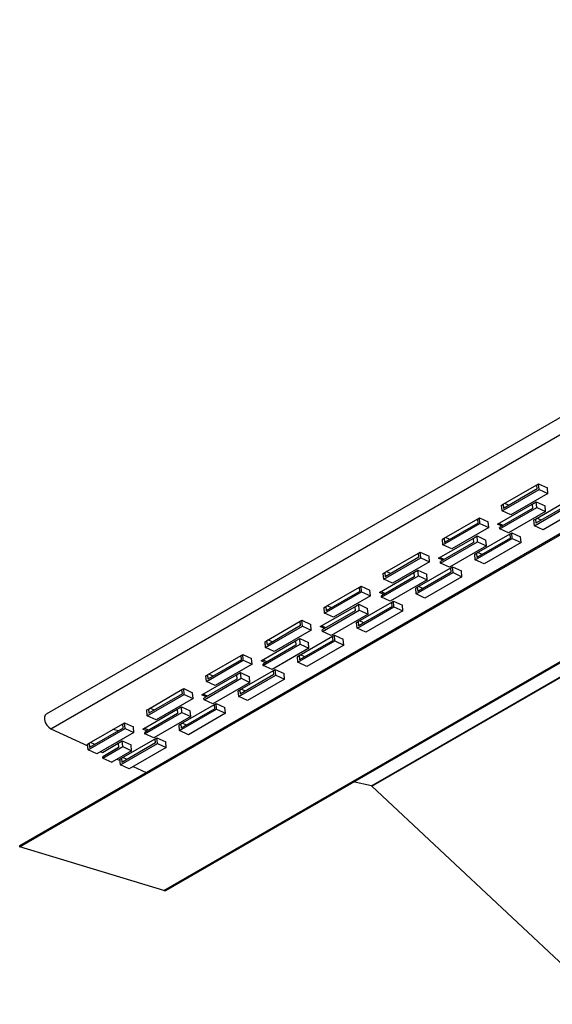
# Model space of a CAD drawing. Header units: inches. Extents: x -10 to 18.9, y -13.9 to 10.7.
# Tile 1 of 11: x -10 to -7.8, y -12.9 to -9. Entities that reach past the tile are written whole.
import ezdxf

# ---------------------------------------------------------------- set-up
doc = ezdxf.new("R2010")
doc.units = ezdxf.units.IN
doc.header["$MEASUREMENT"] = 0

msp = doc.modelspace()

# ---------------------------------------------------------------- linework, layer by layer
at = {"color": 7, "linetype": 'Continuous', "lineweight": 25}
for p, q in [((8.32920872, -1.26013714), (-9.85563096, -11.75802164)), ((-9.83658584, -11.81534271), (8.34825385, -1.31745821)), ((-8.55872566, -12.04345833), (9.62611402, -1.54557383)), ((-8.55711599, -12.04438757), (9.62772369, -1.54650307)), ((-9.96087678, -12.28053758), (8.22396291, -1.78265308)), ((-9.95978402, -12.28646374), (8.22505567, -1.78857925)), ((-9.3864909, -12.45965989), (8.79834878, -1.96177539)), ((-9.37948233, -12.45918279), (8.80535735, -1.96129829)), ((-8.03838365, -10.94708248), (-7.89106974, -10.86203996)), ((-8.03379191, -10.92057043), (-7.89979951, -10.84321827)), ((-7.89837162, -10.86028993), (-8.03236402, -10.9376421)), ((-7.89979951, -10.84321827), (-7.89297359, -10.83927775)), ((-7.89837162, -10.86028993), (-7.89979951, -10.84321827)), ((-7.89297359, -10.83927775), (-7.85779892, -10.85546147)), ((-7.89106974, -10.86203996), (-7.89297359, -10.83927775)), ((-7.89106974, -10.86203996), (-7.85589507, -10.87822369)), ((-7.85589507, -10.87822369), (-7.85779892, -10.85546147)), ((-7.85589507, -10.87822369), (-8.00320899, -10.9632662)), ((-7.9047006, -10.97996483), (-7.7707082, -10.90261267)), ((-8.05594722, -11.00031903), (-7.91845175, -10.92094459)), ((-7.91702386, -10.93801625), (-8.04797091, -11.01361038)), ((-8.04749495, -11.01930093), (-7.90018104, -10.93425842)), ((-8.0402875, -10.92432026), (-8.03379191, -10.92057043)), ((-8.03838365, -10.94708248), (-8.0402875, -10.92432026)), ((-8.03379191, -10.92057043), (-8.03236402, -10.9376421)), ((-8.01126646, -10.92546273), (-8.02851752, -10.91752559)), ((-7.91845175, -10.92094459), (-7.90208489, -10.9114962)), ((-7.91845175, -10.92094459), (-7.91702386, -10.93801625)), ((-7.90929234, -11.00647688), (-7.76197843, -10.92143436)), ((-7.76928031, -10.91968433), (-7.90327271, -10.9970365)), ((-7.90208489, -10.9114962), (-7.86691022, -10.92767993)), ((-7.90018104, -10.93425842), (-7.90208489, -10.9114962)), ((-7.90018104, -10.93425842), (-7.86500637, -10.95044214)), ((-7.72680376, -10.93761809), (-7.87411767, -11.0226606)), ((-7.86500637, -10.95044214), (-7.86691022, -10.92767993)), ((-8.26949417, -11.05663845), (-8.13550177, -10.97928628)), ((-8.13550177, -10.97928628), (-8.12867585, -10.97534576)), ((-8.13407388, -10.99635795), (-8.13550177, -10.97928628)), ((-8.12867585, -10.97534576), (-8.09350118, -10.99152949)), ((-8.126772, -10.99810798), (-8.12867585, -10.97534576)), ((-8.00320899, -10.9632662), (-8.03838365, -10.94708248)), ((-7.86500637, -10.95044214), (-8.01232029, -11.03548466)), ((-7.91119619, -10.98371466), (-7.9047006, -10.97996483)), ((-7.9047006, -10.97996483), (-7.90327271, -10.9970365)), ((-7.88217515, -10.98485713), (-7.89942621, -10.97691999)), ((-8.27408591, -11.08315049), (-8.126772, -10.99810798)), ((-8.13407388, -10.99635795), (-8.26806628, -11.07371011)), ((-8.09159733, -11.01429171), (-8.23891125, -11.09933422)), ((-8.126772, -10.99810798), (-8.09159733, -11.01429171)), ((-8.09159733, -11.01429171), (-8.09350118, -10.99152949)), ((-8.03869616, -11.00825618), (-8.05594722, -11.00031903)), ((-8.03342177, -11.00521134), (-8.05067283, -10.99727419)), ((-8.04749495, -11.01930093), (-8.04797091, -11.01361038)), ((-8.01232029, -11.03548466), (-8.04749495, -11.01930093)), ((-7.90929234, -11.00647688), (-7.91119619, -10.98371466)), ((-7.87411767, -11.0226606), (-7.90929234, -11.00647688)), ((-8.29164948, -11.13638705), (-8.15415401, -11.05701261)), ((-8.27598976, -11.06038828), (-8.26949417, -11.05663845)), ((-8.27408591, -11.08315049), (-8.27598976, -11.06038828)), ((-8.26949417, -11.05663845), (-8.26806628, -11.07371011)), ((-8.24696872, -11.06153075), (-8.26421978, -11.05359361)), ((-8.15415401, -11.05701261), (-8.13778715, -11.04756422)), ((-8.15415401, -11.05701261), (-8.15272612, -11.07408427)), ((-8.1449946, -11.1425449), (-7.99768069, -11.05750238)), ((-8.14040286, -11.11603285), (-8.00641046, -11.03868069)), ((-8.00498257, -11.05575235), (-8.13897497, -11.13310451)), ((-8.13778715, -11.04756422), (-8.10261248, -11.06374794)), ((-8.1358833, -11.07032644), (-8.13778715, -11.04756422)), ((-8.00641046, -11.03868069), (-7.99958454, -11.03474016)), ((-8.00498257, -11.05575235), (-8.00641046, -11.03868069)), ((-7.99958454, -11.03474016), (-7.96440987, -11.05092389)), ((-7.99768069, -11.05750238), (-7.99958454, -11.03474016)), ((-7.99768069, -11.05750238), (-7.96250602, -11.07368611)), ((-7.96250602, -11.07368611), (-7.96440987, -11.05092389)), ((-8.15272612, -11.07408427), (-8.28367318, -11.1496784)), ((-8.28319721, -11.15536895), (-8.1358833, -11.07032644)), ((-8.23891125, -11.09933422), (-8.27408591, -11.08315049)), ((-8.10070863, -11.08651016), (-8.24802255, -11.17155267)), ((-8.1358833, -11.07032644), (-8.10070863, -11.08651016)), ((-7.96250602, -11.07368611), (-8.10981993, -11.15872862)), ((-8.10070863, -11.08651016), (-8.10261248, -11.06374794)), ((-8.50978817, -11.21921851), (-8.36247426, -11.134176)), ((-8.50519643, -11.19270647), (-8.37120403, -11.1153543)), ((-8.36977614, -11.13242597), (-8.50376854, -11.20977813)), ((-8.37120403, -11.1153543), (-8.36437811, -11.11141378)), ((-8.36977614, -11.13242597), (-8.37120403, -11.1153543)), ((-8.36437811, -11.11141378), (-8.32920344, -11.12759751)), ((-8.36247426, -11.134176), (-8.36437811, -11.11141378)), ((-8.36247426, -11.134176), (-8.32729959, -11.15035973)), ((-8.32729959, -11.15035973), (-8.32920344, -11.12759751)), ((-8.27439842, -11.14432419), (-8.29164948, -11.13638705)), ((-8.26912403, -11.14127935), (-8.28637509, -11.13334221)), ((-8.14689845, -11.11978268), (-8.14040286, -11.11603285)), ((-8.1449946, -11.1425449), (-8.14689845, -11.11978268)), ((-8.14040286, -11.11603285), (-8.13897497, -11.13310451)), ((-8.11787741, -11.12092515), (-8.13512847, -11.11298801)), ((-8.32729959, -11.15035973), (-8.47461351, -11.23540224)), ((-8.37610512, -11.25210087), (-8.24211272, -11.1747487)), ((-8.28319721, -11.15536895), (-8.28367318, -11.1496784)), ((-8.24802255, -11.17155267), (-8.28319721, -11.15536895)), ((-8.24211272, -11.1747487), (-8.2352868, -11.17080818)), ((-8.24068483, -11.19182037), (-8.24211272, -11.1747487)), ((-8.2352868, -11.17080818), (-8.20011213, -11.18699191)), ((-8.23338295, -11.1935704), (-8.2352868, -11.17080818)), ((-8.10981993, -11.15872862), (-8.1449946, -11.1425449)), ((-8.52735174, -11.27245507), (-8.38985627, -11.19308063)), ((-8.38842838, -11.21015229), (-8.51937544, -11.28574641)), ((-8.51889947, -11.29143697), (-8.37158556, -11.20639446)), ((-8.51169202, -11.19645629), (-8.50519643, -11.19270647)), ((-8.50978817, -11.21921851), (-8.51169202, -11.19645629)), ((-8.50519643, -11.19270647), (-8.50376854, -11.20977813)), ((-8.48267098, -11.19759877), (-8.49992204, -11.18966163)), ((-8.38985627, -11.19308063), (-8.37348941, -11.18363224)), ((-8.38985627, -11.19308063), (-8.38842838, -11.21015229)), ((-8.38069686, -11.27861291), (-8.23338295, -11.1935704)), ((-8.24068483, -11.19182037), (-8.37467723, -11.26917253)), ((-8.37348941, -11.18363224), (-8.33831474, -11.19981596)), ((-8.37158556, -11.20639446), (-8.37348941, -11.18363224)), ((-8.37158556, -11.20639446), (-8.33641089, -11.22257818)), ((-8.19820828, -11.20975413), (-8.34552219, -11.29479664)), ((-8.33641089, -11.22257818), (-8.33831474, -11.19981596)), ((-8.23338295, -11.1935704), (-8.19820828, -11.20975413)), ((-8.19820828, -11.20975413), (-8.20011213, -11.18699191)), ((-8.74089869, -11.32877449), (-8.60690629, -11.25142232)), ((-8.60690629, -11.25142232), (-8.60008037, -11.2474818)), ((-8.6054784, -11.26849399), (-8.60690629, -11.25142232)), ((-8.60008037, -11.2474818), (-8.5649057, -11.26366553)), ((-8.59817652, -11.27024402), (-8.60008037, -11.2474818)), ((-8.47461351, -11.23540224), (-8.50978817, -11.21921851)), ((-8.33641089, -11.22257818), (-8.48372481, -11.30762069)), ((-8.38260071, -11.2558507), (-8.37610512, -11.25210087)), ((-8.38069686, -11.27861291), (-8.38260071, -11.2558507)), ((-8.37610512, -11.25210087), (-8.37467723, -11.26917253)), ((-8.35357967, -11.25699317), (-8.37083073, -11.24905603)), ((-8.74549043, -11.35528653), (-8.59817652, -11.27024402)), ((-8.6054784, -11.26849399), (-8.7394708, -11.34584615)), ((-8.56300185, -11.28642774), (-8.71031577, -11.37147026)), ((-8.59817652, -11.27024402), (-8.56300185, -11.28642774)), ((-8.56300185, -11.28642774), (-8.5649057, -11.26366553)), ((-8.51010068, -11.28039221), (-8.52735174, -11.27245507)), ((-8.50482629, -11.27734737), (-8.52207735, -11.26941023)), ((-8.51889947, -11.29143697), (-8.51937544, -11.28574641)), ((-8.48372481, -11.30762069), (-8.51889947, -11.29143697)), ((-8.34552219, -11.29479664), (-8.38069686, -11.27861291)), ((-8.763054, -11.40852309), (-8.62555853, -11.32914864)), ((-8.74739428, -11.33252431), (-8.74089869, -11.32877449)), ((-8.74549043, -11.35528653), (-8.74739428, -11.33252431)), ((-8.74089869, -11.32877449), (-8.7394708, -11.34584615)), ((-8.71837324, -11.33366679), (-8.7356243, -11.32572965)), ((-8.62555853, -11.32914864), (-8.60919167, -11.31970026)), ((-8.62555853, -11.32914864), (-8.62413064, -11.34622031)), ((-8.61639912, -11.41468093), (-8.46908521, -11.32963842)), ((-8.61180738, -11.38816889), (-8.47781498, -11.31081672)), ((-8.47638709, -11.32788839), (-8.61037949, -11.40524055)), ((-8.60919167, -11.31970026), (-8.574017, -11.33588398)), ((-8.60728782, -11.34246248), (-8.60919167, -11.31970026)), ((-8.47781498, -11.31081672), (-8.47098906, -11.3068762)), ((-8.47638709, -11.32788839), (-8.47781498, -11.31081672)), ((-8.47098906, -11.3068762), (-8.43581439, -11.32305993)), ((-8.46908521, -11.32963842), (-8.47098906, -11.3068762)), ((-8.46908521, -11.32963842), (-8.43391054, -11.34582214)), ((-8.43391054, -11.34582214), (-8.43581439, -11.32305993)), ((-8.62413064, -11.34622031), (-8.7550777, -11.42181443)), ((-8.75460173, -11.42750499), (-8.60728782, -11.34246248)), ((-8.71031577, -11.37147026), (-8.74549043, -11.35528653)), ((-8.57211315, -11.3586462), (-8.71942707, -11.44368871)), ((-8.60728782, -11.34246248), (-8.57211315, -11.3586462)), ((-8.43391054, -11.34582214), (-8.58122446, -11.43086466)), ((-8.57211315, -11.3586462), (-8.574017, -11.33588398)), ((-8.98119269, -11.49135455), (-8.83387878, -11.40631204)), ((-8.97660095, -11.46484251), (-8.84260855, -11.38749034)), ((-8.84118066, -11.404562), (-8.97517306, -11.48191417)), ((-8.84260855, -11.38749034), (-8.83578263, -11.38354982)), ((-8.84118066, -11.404562), (-8.84260855, -11.38749034)), ((-8.83578263, -11.38354982), (-8.80060796, -11.39973354)), ((-8.83387878, -11.40631204), (-8.83578263, -11.38354982)), ((-8.83387878, -11.40631204), (-8.79870412, -11.42249576)), ((-8.79870412, -11.42249576), (-8.80060796, -11.39973354)), ((-8.74580294, -11.41646023), (-8.763054, -11.40852309)), ((-8.74052855, -11.41341539), (-8.75777961, -11.40547825)), ((-8.61830297, -11.39191871), (-8.61180738, -11.38816889)), ((-8.61639912, -11.41468093), (-8.61830297, -11.39191871)), ((-8.61180738, -11.38816889), (-8.61037949, -11.40524055)), ((-8.58928193, -11.39306119), (-8.60653299, -11.38512405)), ((-8.79870412, -11.42249576), (-8.94601803, -11.50753827)), ((-8.84750964, -11.52423691), (-8.71351724, -11.44688474)), ((-8.75460173, -11.42750499), (-8.7550777, -11.42181443)), ((-8.71942707, -11.44368871), (-8.75460173, -11.42750499)), ((-8.71351724, -11.44688474), (-8.70669132, -11.44294422)), ((-8.71208935, -11.46395641), (-8.71351724, -11.44688474)), ((-8.70669132, -11.44294422), (-8.67151665, -11.45912794)), ((-8.70478747, -11.46570644), (-8.70669132, -11.44294422)), ((-8.58122446, -11.43086466), (-8.61639912, -11.41468093)), ((-8.99875626, -11.54459111), (-8.86126079, -11.46521666)), ((-8.8598329, -11.48228833), (-8.99077996, -11.55788245)), ((-8.99030399, -11.56357301), (-8.84299008, -11.47853049)), ((-8.98309654, -11.46859233), (-8.97660095, -11.46484251)), ((-8.98119269, -11.49135455), (-8.98309654, -11.46859233)), ((-8.94601803, -11.50753827), (-8.98119269, -11.49135455)), ((-8.97660095, -11.46484251), (-8.97517306, -11.48191417)), ((-8.9540755, -11.46973481), (-8.97132656, -11.46179767)), ((-8.86126079, -11.46521666), (-8.84489393, -11.45576828)), ((-8.86126079, -11.46521666), (-8.8598329, -11.48228833)), ((-8.85210138, -11.55074895), (-8.70478747, -11.46570644)), ((-8.71208935, -11.46395641), (-8.84608175, -11.54130857)), ((-8.84489393, -11.45576828), (-8.80971926, -11.471952)), ((-8.84299008, -11.47853049), (-8.84489393, -11.45576828)), ((-8.84299008, -11.47853049), (-8.80781542, -11.49471422)), ((-8.6696128, -11.48189016), (-8.81692672, -11.56693268)), ((-8.80781542, -11.49471422), (-8.80971926, -11.471952)), ((-8.70478747, -11.46570644), (-8.6696128, -11.48189016)), ((-8.6696128, -11.48189016), (-8.67151665, -11.45912794)), ((-9.21230321, -11.60091052), (-9.07831081, -11.52355836)), ((-9.07831081, -11.52355836), (-9.07148489, -11.51961784)), ((-9.07688293, -11.54063002), (-9.07831081, -11.52355836)), ((-9.07148489, -11.51961784), (-9.03631023, -11.53580156)), ((-9.06958104, -11.54238006), (-9.07148489, -11.51961784)), ((-8.80781542, -11.49471422), (-8.95512933, -11.57975673)), ((-8.85400523, -11.52798673), (-8.84750964, -11.52423691)), ((-8.85210138, -11.55074895), (-8.85400523, -11.52798673)), ((-8.84750964, -11.52423691), (-8.84608175, -11.54130857)), ((-8.82498419, -11.52912921), (-8.84223525, -11.52119207)), ((-9.21689495, -11.62742257), (-9.06958104, -11.54238006)), ((-9.07688293, -11.54063002), (-9.21087532, -11.61798219)), ((-9.03440638, -11.55856378), (-9.18172029, -11.64360629)), ((-9.06958104, -11.54238006), (-9.03440638, -11.55856378)), ((-9.03440638, -11.55856378), (-9.03631023, -11.53580156)), ((-8.9815052, -11.55252825), (-8.99875626, -11.54459111)), ((-8.97623081, -11.54948341), (-8.99348187, -11.54154627)), ((-8.99030399, -11.56357301), (-8.99077996, -11.55788245)), ((-8.95512933, -11.57975673), (-8.99030399, -11.56357301)), ((-8.81692672, -11.56693268), (-8.85210138, -11.55074895)), ((-9.23445852, -11.68065913), (-9.09696305, -11.60128468)), ((-9.2187988, -11.60466035), (-9.21230321, -11.60091052)), ((-9.21689495, -11.62742257), (-9.2187988, -11.60466035)), ((-9.21230321, -11.60091052), (-9.21087532, -11.61798219)), ((-9.18977777, -11.60580283), (-9.20702882, -11.59786568)), ((-9.09696305, -11.60128468), (-9.08059619, -11.59183629)), ((-9.09696305, -11.60128468), (-9.09553516, -11.61835635)), ((-9.08780364, -11.68681697), (-8.94048973, -11.60177446)), ((-9.0832119, -11.66030493), (-8.9492195, -11.58295276)), ((-8.94779161, -11.60002442), (-9.08178401, -11.67737659)), ((-9.08059619, -11.59183629), (-9.04542153, -11.60802002)), ((-9.07869234, -11.61459851), (-9.08059619, -11.59183629)), ((-9.04351768, -11.63078224), (-9.04542153, -11.60802002)), ((-8.9492195, -11.58295276), (-8.94239358, -11.57901224)), ((-8.94779161, -11.60002442), (-8.9492195, -11.58295276)), ((-8.94239358, -11.57901224), (-8.90721891, -11.59519596)), ((-8.94048973, -11.60177446), (-8.94239358, -11.57901224)), ((-8.94048973, -11.60177446), (-8.90531506, -11.61795818)), ((-8.90531506, -11.61795818), (-8.90721891, -11.59519596)), ((-9.09553516, -11.61835635), (-9.22648222, -11.69395047)), ((-9.22600625, -11.69964103), (-9.07869234, -11.61459851)), ((-9.18172029, -11.64360629), (-9.21689495, -11.62742257)), ((-9.04351768, -11.63078224), (-9.19083159, -11.71582475)), ((-9.07869234, -11.61459851), (-9.04351768, -11.63078224)), ((-8.90531506, -11.61795818), (-9.05262898, -11.70300069)), ((-9.45259721, -11.76349059), (-9.3052833, -11.67844808)), ((-9.44800547, -11.73697854), (-9.31401307, -11.65962638)), ((-9.31258519, -11.67669804), (-9.44657758, -11.75405021)), ((-9.31401307, -11.65962638), (-9.30718715, -11.65568586)), ((-9.31258519, -11.67669804), (-9.31401307, -11.65962638)), ((-9.30718715, -11.65568586), (-9.27201249, -11.67186958)), ((-9.3052833, -11.67844808), (-9.30718715, -11.65568586)), ((-9.3052833, -11.67844808), (-9.27010864, -11.6946318)), ((-9.27010864, -11.6946318), (-9.27201249, -11.67186958)), ((-9.21720746, -11.68859627), (-9.23445852, -11.68065913)), ((-9.21193307, -11.68555143), (-9.22918413, -11.67761429)), ((-9.08970749, -11.66405475), (-9.0832119, -11.66030493)), ((-9.08780364, -11.68681697), (-9.08970749, -11.66405475)), ((-9.05262898, -11.70300069), (-9.08780364, -11.68681697)), ((-9.0832119, -11.66030493), (-9.08178401, -11.67737659)), ((-9.06068645, -11.66519723), (-9.07793751, -11.65726009)), ((-9.27010864, -11.6946318), (-9.41742255, -11.77967431)), ((-9.31891416, -11.79637294), (-9.18492176, -11.71902078)), ((-9.22600625, -11.69964103), (-9.22648222, -11.69395047)), ((-9.19083159, -11.71582475), (-9.22600625, -11.69964103)), ((-9.18492176, -11.71902078), (-9.17809584, -11.71508026)), ((-9.18349387, -11.73609244), (-9.18492176, -11.71902078)), ((-9.17809584, -11.71508026), (-9.14292117, -11.73126398)), ((-9.17619199, -11.73784248), (-9.17809584, -11.71508026)), ((-9.47016078, -11.81672714), (-9.33266531, -11.7373527)), ((-9.33123742, -11.75442436), (-9.46218448, -11.83001849)), ((-9.46170851, -11.83570904), (-9.3143946, -11.75066653)), ((-9.45450106, -11.74072837), (-9.44800547, -11.73697854)), ((-9.45259721, -11.76349059), (-9.45450106, -11.74072837)), ((-9.41742255, -11.77967431), (-9.45259721, -11.76349059)), ((-9.44800547, -11.73697854), (-9.44657758, -11.75405021)), ((-9.42548003, -11.74187085), (-9.44273108, -11.7339337)), ((-9.27921994, -11.76685026), (-9.42653385, -11.85189277)), ((-9.33266531, -11.7373527), (-9.31629845, -11.72790431)), ((-9.33266531, -11.7373527), (-9.33123742, -11.75442436)), ((-9.3235059, -11.82288499), (-9.17619199, -11.73784248)), ((-9.18349387, -11.73609244), (-9.31748627, -11.81344461)), ((-9.31629845, -11.72790431), (-9.28112379, -11.74408804)), ((-9.3143946, -11.75066653), (-9.31629845, -11.72790431)), ((-9.3143946, -11.75066653), (-9.27921994, -11.76685026)), ((-9.14101732, -11.7540262), (-9.28833124, -11.83906871)), ((-9.27921994, -11.76685026), (-9.28112379, -11.74408804)), ((-9.17619199, -11.73784248), (-9.14101732, -11.7540262)), ((-9.14101732, -11.7540262), (-9.14292117, -11.73126398)), ((-9.68370773, -11.87304656), (-9.54971533, -11.7956944)), ((-9.54971533, -11.7956944), (-9.54288941, -11.79175388)), ((-9.54828745, -11.81276606), (-9.54971533, -11.7956944)), ((-9.54288941, -11.79175388), (-9.50771475, -11.8079376)), ((-9.54098556, -11.81451609), (-9.54288941, -11.79175388)), ((-9.32540975, -11.80012277), (-9.31891416, -11.79637294)), ((-9.3235059, -11.82288499), (-9.32540975, -11.80012277)), ((-9.31891416, -11.79637294), (-9.31748627, -11.81344461)), ((-9.29638871, -11.80126525), (-9.31363977, -11.7933281)), ((-9.83658584, -11.81534271), (-9.68969041, -11.88292871)), ((-9.68829947, -11.89955861), (-9.54098556, -11.81451609)), ((-9.54828745, -11.81276606), (-9.68227985, -11.89011823)), ((-9.5058109, -11.83069982), (-9.65312481, -11.91574233)), ((-9.56683193, -11.82347156), (-9.58932828, -11.81856246)), ((-9.54098556, -11.81451609), (-9.5058109, -11.83069982)), ((-9.5058109, -11.83069982), (-9.50771475, -11.8079376)), ((-9.45290972, -11.82466429), (-9.47016078, -11.81672714)), ((-9.44763533, -11.82161945), (-9.46488639, -11.8136823)), ((-9.46170851, -11.83570904), (-9.46218448, -11.83001849)), ((-9.42653385, -11.85189277), (-9.46170851, -11.83570904)), ((-9.28833124, -11.83906871), (-9.3235059, -11.82288499)), ((-9.69020332, -11.87679639), (-9.68370773, -11.87304656)), ((-9.68829947, -11.89955861), (-9.69020332, -11.87679639)), ((-9.68370773, -11.87304656), (-9.68227985, -11.89011823)), ((-9.66118229, -11.87793886), (-9.67843334, -11.87000172)), ((-9.63134152, -11.9097748), (-9.56836757, -11.87342072)), ((-9.56836757, -11.87342072), (-9.55200071, -11.86397233)), ((-9.56836757, -11.87342072), (-9.56693968, -11.89049238)), ((-9.55920816, -11.95895301), (-9.41189425, -11.8739105)), ((-9.55461642, -11.93244096), (-9.42062402, -11.8550888)), ((-9.41919613, -11.87216046), (-9.55318853, -11.94951263)), ((-9.55200071, -11.86397233), (-9.51682605, -11.88015606)), ((-9.55009686, -11.88673455), (-9.55200071, -11.86397233)), ((-9.5149222, -11.90291827), (-9.51682605, -11.88015606)), ((-9.42059949, -11.85538209), (-9.42098598, -11.85529775)), ((-9.42062402, -11.8550888), (-9.4137981, -11.85114828)), ((-9.41919613, -11.87216046), (-9.42062402, -11.8550888)), ((-9.4137981, -11.85114828), (-9.37862343, -11.867332)), ((-9.41189425, -11.8739105), (-9.4137981, -11.85114828)), ((-9.41189425, -11.8739105), (-9.37671958, -11.89009422)), ((-9.37671958, -11.89009422), (-9.37862343, -11.867332)), ((-9.65312481, -11.91574233), (-9.68829947, -11.89955861)), ((-9.6377111, -11.90684419), (-9.63134152, -11.9097748)), ((-9.56693968, -11.89049238), (-9.62991363, -11.92684647)), ((-9.62943767, -11.93253702), (-9.55009686, -11.88673455)), ((-9.5149222, -11.90291827), (-9.594263, -11.94872075)), ((-9.55009686, -11.88673455), (-9.5149222, -11.90291827)), ((-9.37671958, -11.89009422), (-9.5240335, -11.97513673)), ((-9.62943767, -11.93253702), (-9.62991363, -11.92684647)), ((-9.62943767, -11.93253702), (-9.594263, -11.94872075)), ((-9.57316544, -11.93654139), (-9.5605991, -11.94232311)), ((-9.56111201, -11.93619079), (-9.55461642, -11.93244096)), ((-9.55920816, -11.95895301), (-9.56111201, -11.93619079)), ((-9.5240335, -11.97513673), (-9.55920816, -11.95895301)), ((-9.55461642, -11.93244096), (-9.55318853, -11.94951263)), ((-9.53209097, -11.93733327), (-9.54934203, -11.92939612)), ((-9.50861979, -11.96623859), (-9.45732094, -11.98984098)), ((-8.55872566, -12.04345833), (-8.63174625, -12.02752393)), ((-8.55711599, -12.04438757), (-7.62925071, -12.91320127)), ((-9.95978402, -12.28646374), (-9.96087678, -12.28053758)), ((-9.3864909, -12.45965989), (-9.95978402, -12.28646374))]:
    msp.add_line(p, q, dxfattribs=at)
at = {"color": 7, "linetype": 'Continuous', "lineweight": 25, "flags": 128}
msp.add_lwpolyline([(-9.85563096, -11.75802164), (-9.85925425, -11.76132386), (-9.86221049, -11.76896401), (-9.86205991, -11.77900007), (-9.85882264, -11.79009067), (-9.85293135, -11.80075346), (-9.84517345, -11.80956331), (-9.83658584, -11.81534271)], dxfattribs=at)
at = {"color": 7, "linetype": 'Continuous', "lineweight": 25}
for centre, radius, start, end in [((-8.559646, -12.04691136), 0.00357358, 44.92954738, 75.07582915), ((-9.38351874, -12.4516045), 0.00858621, 249.74763918, 298.04101689)]:
    msp.add_arc(centre, radius, start, end, dxfattribs=at)

doc.saveas('drawing.dxf')
